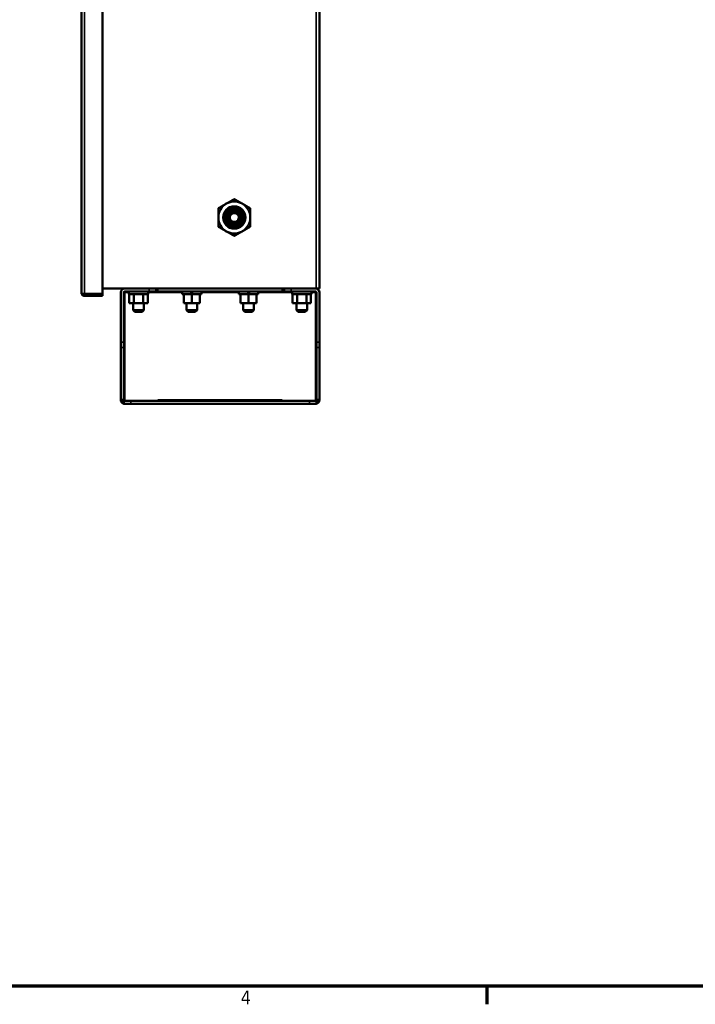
# Model space of a CAD drawing. Header units: inches. Extents: x 0 to 136, y 2 to 86.
# Tile 28 of 71: x 69 to 92, y 3 to 38. Entities that reach past the tile are written whole.
import ezdxf

# ---------------------------------------------------------------- set-up
doc = ezdxf.new("R2010")
doc.units = ezdxf.units.IN
doc.header["$LTSCALE"] = 4
doc.header["$MEASUREMENT"] = 0
for name, color, linetype, lineweight in [('Border (ANSI)', 7, 'Continuous', 70), ('Visible (ANSI)', 7, 'Continuous', 50), ('Visible Narrow (ANSI)', 7, 'Continuous', 35)]:
    doc.layers.add(name, color=color, linetype=linetype, lineweight=lineweight)
doc.styles.add('Dimension Text', font='tahoma.ttf')

# ---------------------------------------------------------------- blocks, each defined once
blk = doc.blocks.new('Borders Default Border')
at = {"layer": 'Border (ANSI)'}
blk.add_line((21.25, 1), (21.25, 0.84), dxfattribs=at)
at = {"layer": 'Border (ANSI)', "flags": 128}
blk.add_lwpolyline([(0.5, 1), (0.5, 21), (33.5, 21), (33.5, 1), (0.5, 1)], dxfattribs=at)
at = {"layer": 'Border (ANSI)', "insert": (19.0831, 0.84), "char_height": 0.12, "attachment_point": 7, "style": 'Dimension Text'}
blk.add_mtext('4', dxfattribs=at)

msp = doc.modelspace()

# ---------------------------------------------------------------- linework, layer by layer
at = {"layer": 'Visible (ANSI)'}
for p, q in [((71.4692, 28.3749), (71.4692, 76.6248)), ((70.7192, 28.4142), (70.7192, 76.5854)), ((79.1052, 76.5623), (79.1052, 28.5623)), ((75.9482, 31.0623), (75.9352, 31.0623)), ((76.2752, 31.0623), (76.2622, 31.0623)), ((76.1052, 30.8452), (76.1052, 30.8469)), ((71.4692, 28.5623), (78.9918, 28.5623)), ((72.2486, 28.5623), (73.1052, 28.5623)), ((72.2486, 28.4468), (72.2486, 28.4583)), ((72.2486, 28.4583), (73.1052, 28.4583)), ((72.2486, 28.4189), (72.2486, 28.4468)), ((72.3907, 28.4583), (72.3907, 28.3643)), ((73.0702, 28.4583), (73.0702, 28.3643)), ((73.1052, 28.4583), (73.3552, 28.4583)), ((73.3552, 28.5623), (73.3552, 28.4583)), ((73.3552, 28.4583), (73.4042, 28.4583)), ((73.4042, 28.5623), (73.4042, 28.4583)), ((73.4042, 28.4583), (77.8062, 28.4583)), ((74.2652, 28.4583), (74.2652, 28.3643)), ((74.5875, 28.3643), (74.5875, 28.4583)), ((74.6229, 28.4583), (74.6229, 28.3643)), ((74.9452, 28.4583), (74.9452, 28.3643)), ((76.2652, 28.4583), (76.2652, 28.3643)), ((76.5875, 28.3643), (76.5875, 28.4583)), ((76.6229, 28.4583), (76.6229, 28.3643)), ((76.9452, 28.4583), (76.9452, 28.3643)), ((77.8062, 28.5623), (77.8062, 28.4583)), ((77.8062, 28.4583), (77.8552, 28.4583)), ((77.8552, 28.4583), (77.8552, 28.5623)), ((78.1052, 28.4583), (77.8552, 28.4583)), ((78.1052, 28.5623), (78.9618, 28.5623)), ((78.1052, 28.4583), (78.9618, 28.4583)), ((78.1407, 28.4583), (78.1407, 28.3643)), ((78.8202, 28.4583), (78.8202, 28.3643)), ((78.9618, 28.4468), (78.9618, 28.4583)), ((78.9618, 28.4189), (78.9618, 28.4468)), ((78.9918, 28.5623), (79.1052, 28.5623)), ((70.7192, 28.414), (70.7192, 28.414)), ((70.7441, 28.3749), (70.8326, 28.3749)), ((70.7832, 28.3747), (70.7441, 28.3434)), ((70.7832, 28.3747), (70.8326, 28.3747)), ((70.8326, 28.3749), (71.4692, 28.3749)), ((70.8326, 28.3747), (70.8326, 28.3748)), ((70.8326, 28.3748), (71.4692, 28.3748)), ((70.8326, 28.3008), (71.4692, 28.3008)), ((71.4692, 28.3008), (71.4692, 28.3748)), ((72.1052, 26.6674), (72.1052, 28.4189)), ((72.2486, 28.4189), (72.2092, 28.4189)), ((72.2092, 26.6674), (72.2092, 28.4189)), ((72.3907, 28.3643), (73.0702, 28.3643)), ((72.4057, 28.0518), (72.4057, 28.3643)), ((72.568, 28.0518), (72.568, 28.3643)), ((72.8924, 28.0518), (72.8924, 28.3643)), ((73.0547, 28.0518), (73.0547, 28.3643)), ((74.2652, 28.3643), (74.5875, 28.3643)), ((74.3242, 28.0518), (74.3242, 28.3643)), ((74.5875, 28.3643), (74.6052, 28.3643)), ((74.6052, 28.3643), (74.6229, 28.3643)), ((74.6052, 28.0518), (74.6052, 28.3643)), ((74.6229, 28.3643), (74.9452, 28.3643)), ((74.8862, 28.0518), (74.8862, 28.3643)), ((76.2652, 28.3643), (76.5875, 28.3643)), ((76.3242, 28.0518), (76.3242, 28.3643)), ((76.5875, 28.3643), (76.6052, 28.3643)), ((76.6052, 28.3643), (76.6229, 28.3643)), ((76.6052, 28.0518), (76.6052, 28.3643)), ((76.6229, 28.3643), (76.9452, 28.3643)), ((76.8862, 28.0518), (76.8862, 28.3643)), ((78.1407, 28.3643), (78.8202, 28.3643)), ((78.1557, 28.0518), (78.1557, 28.3643)), ((78.318, 28.0518), (78.318, 28.3643)), ((78.6424, 28.0518), (78.6424, 28.3643)), ((78.8047, 28.0518), (78.8047, 28.3643)), ((79.0012, 28.4189), (78.9618, 28.4189)), ((79.0012, 26.6674), (79.0012, 28.4189)), ((79.1052, 26.6674), (79.1052, 28.4189)), ((72.4057, 28.0518), (72.568, 28.0518)), ((72.5427, 27.7983), (72.5427, 28.0518)), ((72.9177, 27.7983), (72.5427, 27.7983)), ((72.6047, 27.7363), (72.5427, 27.7983)), ((72.568, 28.0518), (72.8924, 28.0518)), ((72.8557, 27.7363), (72.6047, 27.7363)), ((72.8557, 27.7363), (72.9177, 27.7983)), ((72.8924, 28.0518), (73.0547, 28.0518)), ((72.9177, 27.7983), (72.9177, 28.0518)), ((74.3242, 28.0518), (74.6052, 28.0518)), ((74.4177, 27.7983), (74.4177, 28.0518)), ((74.7927, 27.7983), (74.4177, 27.7983)), ((74.4797, 27.7363), (74.4177, 27.7983)), ((74.7307, 27.7363), (74.4797, 27.7363)), ((74.6052, 28.0518), (74.8862, 28.0518)), ((74.7307, 27.7363), (74.7927, 27.7983)), ((74.7927, 27.7983), (74.7927, 28.0518)), ((76.3242, 28.0518), (76.6052, 28.0518)), ((76.4177, 27.7983), (76.4177, 28.0518)), ((76.7927, 27.7983), (76.4177, 27.7983)), ((76.4797, 27.7363), (76.4177, 27.7983)), ((76.7307, 27.7363), (76.4797, 27.7363)), ((76.6052, 28.0518), (76.8862, 28.0518)), ((76.7307, 27.7363), (76.7927, 27.7983)), ((76.7927, 27.7983), (76.7927, 28.0518)), ((78.1557, 28.0518), (78.318, 28.0518)), ((78.2927, 27.7983), (78.2927, 28.0518)), ((78.6677, 27.7983), (78.2927, 27.7983)), ((78.3547, 27.7363), (78.2927, 27.7983)), ((78.318, 28.0518), (78.6424, 28.0518)), ((78.6057, 27.7363), (78.3547, 27.7363)), ((78.6057, 27.7363), (78.6677, 27.7983)), ((78.6424, 28.0518), (78.8047, 28.0518)), ((78.6677, 27.7983), (78.6677, 28.0518)), ((72.1052, 26.4888), (72.1052, 26.6674)), ((72.1052, 26.4888), (72.1052, 24.6437)), ((72.2092, 26.4888), (72.2092, 26.6674)), ((72.2092, 26.4888), (72.2092, 24.6437)), ((79.0012, 26.6674), (79.0012, 26.4888)), ((79.0012, 24.6437), (79.0012, 26.4888)), ((79.1052, 26.6674), (79.1052, 26.4888)), ((79.1052, 26.4888), (79.1052, 24.6437)), ((72.1862, 24.6437), (72.1052, 24.6437)), ((72.2168, 24.6205), (72.1328, 24.5591)), ((72.2092, 24.6437), (72.1862, 24.6437)), ((73.4171, 24.6438), (73.4172, 24.6438)), ((73.4171, 24.6438), (73.4171, 24.6044)), ((73.4172, 24.6438), (73.4172, 24.6044)), ((77.7932, 24.6438), (77.7933, 24.6438)), ((77.7932, 24.6438), (77.7932, 24.6044)), ((77.7933, 24.6438), (77.7933, 24.6044)), ((78.9936, 24.6205), (79.0776, 24.5591)), ((79.0012, 24.6437), (79.0242, 24.6437)), ((79.0242, 24.6437), (79.1052, 24.6437)), ((72.1107, 24.6043), (72.1107, 24.6043)), ((72.2092, 24.6044), (72.4592, 24.6044)), ((72.2092, 24.5004), (72.2092, 24.6044)), ((72.2092, 24.5004), (72.4592, 24.5004)), ((72.2486, 24.5004), (72.2486, 24.5003)), ((72.3552, 24.5003), (72.2486, 24.5003)), ((72.3552, 24.5003), (72.3552, 24.5004)), ((73.3552, 24.5003), (72.3552, 24.5003)), ((78.7512, 24.6044), (72.4592, 24.6044)), ((78.7512, 24.5004), (72.4592, 24.5004)), ((73.3552, 24.5003), (73.3552, 24.5004)), ((77.8552, 24.5003), (77.8552, 24.5004)), ((78.8552, 24.5003), (77.8552, 24.5003)), ((78.7512, 24.6044), (79.0012, 24.6044)), ((78.7512, 24.5004), (79.0012, 24.5004)), ((78.8552, 24.5003), (78.8552, 24.5004)), ((78.9618, 24.5003), (78.8552, 24.5003)), ((78.9618, 24.5004), (78.9618, 24.5003)), ((79.0012, 24.6044), (79.0012, 24.5004)), ((79.0997, 24.6043), (79.0997, 24.6043))]:
    msp.add_line(p, q, dxfattribs=at)
for radius in [0.3906, 0.3125, 0.2978, 0.1976, 0.17]:
    msp.add_circle((76.1052, 31.0623), radius, dxfattribs=at)
for centre, radius, start, end in [((76.1052, 31.0623), 0.5625, 120, 180), ((76.1052, 31.0623), 0.5625, 60, 120), ((76.1052, 31.0623), 0.5625, 0, 60), ((76.1052, 31.0623), 0.2691, 12.2215, 62.62719), ((76.1052, 31.0623), 0.5625, 180, 240), ((76.1052, 31.0623), 0.157, 193.66978, 346.33022), ((76.1052, 31.0623), 0.3344, 324.05247, 9.05247), ((76.1052, 31.0623), 0.5625, 300, 0), ((76.1052, 31.0623), 0.5625, 240, 300), ((76.1052, 31.0623), 0.375, 270, 315), ((72.2486, 28.4189), 0.1434, 90, 180), ((72.2486, 28.4189), 0.0394, 90, 180), ((78.9618, 28.4189), 0.1434, 0, 90), ((78.9618, 28.4189), 0.0394, 0, 90), ((70.8326, 28.4144), 0.1134, 180.09605, 180.19757), ((70.8326, 28.4142), 0.1134, 180.09605, 180.19757), ((70.8326, 28.4142), 0.1134, 218.66384, 270), ((70.8326, 28.4142), 0.0394, 266.37707, 270)]:
    msp.add_arc(centre, radius, start, end, dxfattribs=at)
for centre, major_axis, start_param, end_param in [((72.2486, 24.6437), (-0.0394, 0), 0, 1.5707963), ((78.9618, 24.6437), (0.0394, 0), 4.712389, 6.2831853)]:
    msp.add_ellipse(centre, major_axis=major_axis, ratio=0.9980015, start_param=start_param, end_param=end_param, dxfattribs=at)
for points, weights in [([(75.5427, 31.3871), (75.6934, 31.4741), (75.824, 31.5495)], [1.52036391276, 1.63796447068, 1.63796447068]), ([(75.824, 31.5495), (75.9545, 31.6248), (76.1052, 31.7118)], [1.63796447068, 1.63796447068, 1.52036391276]), ([(76.1052, 31.7118), (76.2559, 31.6248), (76.3865, 31.5495)], [1.52036391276, 1.63796447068, 1.63796447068]), ([(76.3865, 31.5495), (76.517, 31.4741), (76.6677, 31.3871)], [1.63796447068, 1.63796447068, 1.52036391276]), ([(75.5427, 31.3871), (75.5427, 31.2131), (75.5427, 31.0623)], [1.52036391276, 1.63796447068, 1.63796447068]), ([(76.6677, 31.3871), (76.6677, 31.2131), (76.6677, 31.0623)], [1.52036391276, 1.63796447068, 1.63796447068]), ([(75.5427, 31.0623), (75.5427, 30.9116), (75.5427, 30.7376)], [1.63796447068, 1.63796447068, 1.52036391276]), ([(76.6677, 31.0623), (76.6677, 30.9116), (76.6677, 30.7376)], [1.63796447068, 1.63796447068, 1.52036391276]), ([(75.5427, 30.7376), (75.6934, 30.6506), (75.824, 30.5752)], [1.52036391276, 1.63796447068, 1.63796447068]), ([(75.824, 30.5752), (75.9545, 30.4998), (76.1052, 30.4128)], [1.63796447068, 1.63796447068, 1.52036391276]), ([(76.3865, 30.5752), (76.2559, 30.4998), (76.1052, 30.4128)], [1.63796447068, 1.63796447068, 1.52036391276]), ([(76.6677, 30.7376), (76.517, 30.6506), (76.3865, 30.5752)], [1.52036391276, 1.63796447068, 1.63796447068])]:
    msp.add_rational_spline(points, weights, degree=2, dxfattribs=at)
msp.add_rational_spline([(76.1052, 30.6873), (75.9499, 30.6873), (75.84, 30.7972), (75.7302, 30.907), (75.7302, 31.0623), (75.7302, 31.2177), (75.84, 31.3275), (75.9499, 31.4373), (76.1052, 31.4373), (76.2605, 31.4373), (76.3704, 31.3275), (76.4802, 31.2177), (76.4802, 31.0623), (76.4802, 30.907), (76.3704, 30.7972)], [1, 0.923879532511, 1, 0.923879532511, 1, 0.923879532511, 1, 0.923879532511, 1, 0.923879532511, 1, 0.923879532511, 1, 0.923879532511, 1], degree=2, knots=[0.04, 0.04, 0.04, 0.045, 0.045, 0.05, 0.05, 0.055, 0.055, 0.06, 0.06, 0.065, 0.065, 0.07, 0.07, 0.075, 0.075, 0.075], dxfattribs=at)
for points, knots in [([(76.3704, 30.7972), (76.3904, 30.8179), (76.4077, 30.8405), (76.4365, 30.8885), (76.4479, 30.9135), (76.4711, 30.9838), (76.4773, 31.0305), (76.472, 31.1257), (76.4596, 31.1735), (76.4167, 31.2613), (76.3883, 31.2976), (76.3217, 31.3591), (76.28, 31.3845), (76.1882, 31.4177), (76.1433, 31.4232), (76.0566, 31.4215), (76.01, 31.4112), (75.926, 31.3741), (75.889, 31.3487), (75.8415, 31.301), (75.8272, 31.2835), (75.7896, 31.2273), (75.7719, 31.1854), (75.753, 31.0961), (75.7523, 31.0492), (75.7693, 30.96), (75.7858, 30.9184), (75.8342, 30.8426), (75.8662, 30.8091), (75.9397, 30.7582), (75.98, 30.7404), (76.0663, 30.7206), (76.112, 30.7192), (76.1988, 30.7341), (76.2393, 30.7494), (76.2953, 30.7837), (76.3135, 30.7976), (76.3473, 30.8292), (76.3626, 30.8468), (76.3759, 30.866)], [-5.2972227, -5.2972227, -5.2972227, -5.2972227, -5.1464401, -5.1464401, -5.001588, -5.001588, -4.7547928, -4.7547928, -4.4952158, -4.4952158, -4.2358811, -4.2358811, -3.9385262, -3.9385262, -3.6360428, -3.6360428, -3.2724747, -3.2724747, -2.9307963, -2.9307963, -2.7557336, -2.7557336, -2.4080386, -2.4080386, -2.0503149, -2.0503149, -1.7095617, -1.7095617, -1.3583501, -1.3583501, -1.0244529, -1.0244529, -0.6796257, -0.6796257, -0.3524748, -0.3524748, -0.1780903, -0.1780903, 0, 0, 0, 0]), ([(75.9561, 31.2328), (75.9726, 31.2479), (75.9912, 31.2605), (76.0317, 31.2801), (76.0536, 31.2868), (76.1059, 31.2948), (76.1364, 31.2935), (76.1803, 31.2828), (76.1945, 31.2778), (76.2218, 31.2652), (76.2349, 31.2575), (76.2596, 31.2397), (76.2711, 31.2295), (76.3029, 31.1952), (76.3194, 31.1682), (76.3411, 31.1089), (76.346, 31.0774), (76.3431, 31.0142), (76.3354, 30.9832), (76.3155, 30.9405), (76.3075, 30.927), (76.289, 30.9017), (76.2784, 30.8898), (76.2439, 30.8579), (76.217, 30.8413), (76.1582, 30.8187), (76.1265, 30.8133), (76.0787, 30.8142), (76.0626, 30.816), (76.0309, 30.8229), (76.0154, 30.8279), (75.9853, 30.8409), (75.9708, 30.8489), (75.944, 30.8674), (75.9317, 30.8778), (75.9087, 30.9013), (75.8982, 30.9145), (75.8712, 30.9558), (75.8589, 30.9863), (75.8462, 31.0504), (75.8461, 31.0836), (75.8553, 31.1325), (75.8601, 31.1488), (75.8727, 31.18), (75.8804, 31.1948), (75.8988, 31.2234), (75.9097, 31.2369), (75.9452, 31.2734), (75.9731, 31.2927), (76.0347, 31.3199), (76.0679, 31.3274), (76.1235, 31.3294), (76.1454, 31.3274), (76.1884, 31.3182), (76.2092, 31.311), (76.2289, 31.3013)], [0, 0, 0, 0, 0.1704655, 0.1704655, 0.3443654, 0.3443654, 0.5740683, 0.5740683, 0.6879766, 0.6879766, 0.8030307, 0.8030307, 0.9196026, 0.9196026, 1.158852, 1.158852, 1.3987919, 1.3987919, 1.6366022, 1.6366022, 1.7543639, 1.7543639, 1.8733647, 1.8733647, 2.1091109, 2.1091109, 2.34971, 2.34971, 2.4722603, 2.4722603, 2.5950749, 2.5950749, 2.7204714, 2.7204714, 2.8418663, 2.8418663, 2.9694804, 2.9694804, 3.2160703, 3.2160703, 3.4666183, 3.4666183, 3.5960297, 3.5960297, 3.7229986, 3.7229986, 3.8550148, 3.8550148, 4.1110279, 4.1110279, 4.3693677, 4.3693677, 4.5381861, 4.5381861, 4.7061614, 4.7061614, 4.7061614, 4.7061614]), ([(76.1052, 30.8469), (76.0735, 30.8469), (76.0418, 30.854), (76.0131, 30.8675), (75.9844, 30.881), (75.9587, 30.901), (75.9385, 30.9255), (75.9183, 30.9501), (75.9037, 30.9791), (75.8959, 31.0099), (75.8882, 31.0407), (75.8873, 31.0733), (75.8935, 31.1044), (75.8996, 31.1356), (75.9128, 31.1654), (75.9317, 31.191), (75.9506, 31.2166), (75.9753, 31.2379), (76.0033, 31.2529), (76.0314, 31.268), (76.0628, 31.2767), (76.0946, 31.2783), (76.1264, 31.2799), (76.1586, 31.2744), (76.188, 31.2622), (76.2175, 31.2501), (76.2442, 31.2313), (76.2656, 31.2077), (76.287, 31.1841), (76.3032, 31.1557), (76.3125, 31.1252), (76.3218, 31.0947), (76.3242, 31.0621), (76.3196, 31.0305), (76.3149, 30.999), (76.3032, 30.9684), (76.2855, 30.9419), (76.2678, 30.9153), (76.2441, 30.8927), (76.2168, 30.8762), (76.1894, 30.8598), (76.1583, 30.8495), (76.1265, 30.8463), (76.0947, 30.8431), (76.0622, 30.8471), (76.032, 30.8578), (76.0019, 30.8686), (75.9742, 30.886), (75.9515, 30.9086), (75.9289, 30.9313), (75.9113, 30.9589), (75.9005, 30.9891), (75.8896, 31.0192), (75.8856, 31.0518), (75.8887, 31.0837), (75.8918, 31.1155), (75.902, 31.1467), (75.9185, 31.1743), (75.9349, 31.2018), (75.9575, 31.2256), (75.9842, 31.2434), (76.0108, 31.2613), (76.0415, 31.2732), (76.0732, 31.2779), (76.105, 31.2827), (76.1378, 31.2803), (76.1685, 31.271), (76.1992, 31.2617), (76.2279, 31.2455), (76.2517, 31.224), (76.2756, 31.2024), (76.2946, 31.1756), (76.3069, 31.1459), (76.3192, 31.1162), (76.3249, 31.0837), (76.3234, 31.0516), (76.3218, 31.0195), (76.3131, 30.9877), (76.298, 30.9593), (76.2828, 30.9309), (76.2613, 30.9059), (76.2355, 30.8867), (76.2096, 30.8675), (76.1795, 30.8541), (76.1479, 30.8477), (76.1163, 30.8414), (76.0833, 30.8422), (76.052, 30.85), (76.0207, 30.8578), (75.9912, 30.8726), (75.9662, 30.893), (75.9413, 30.9134), (75.9209, 30.9395), (75.9071, 30.9686), (75.8932, 30.9978), (75.886, 31.03), (75.8859, 31.0623), (75.8859, 31.0946), (75.8931, 31.1269), (75.9069, 31.1561), (75.9206, 31.1854), (75.941, 31.2115), (75.9659, 31.232), (75.9909, 31.2526), (76.0205, 31.2675), (76.0518, 31.2754), (76.0832, 31.2833), (76.1163, 31.2842), (76.1481, 31.2779), (76.1798, 31.2716), (76.2102, 31.2582), (76.2362, 31.2389), (76.2622, 31.2197), (76.2839, 31.1946), (76.2992, 31.166), (76.3145, 31.1375), (76.3234, 31.1055), (76.3251, 31.0731), (76.3267, 31.0408), (76.3211, 31.008), (76.3087, 30.978), (76.2963, 30.9481), (76.2772, 30.9209), (76.2532, 30.899), (76.2292, 30.8772), (76.2003, 30.8608), (76.1692, 30.8513), (76.1382, 30.8419), (76.105, 30.8394), (76.0728, 30.8441), (76.0407, 30.8488), (76.0096, 30.8608), (75.9826, 30.8788), (75.9555, 30.8968), (75.9325, 30.9209), (75.9158, 30.9488), (75.899, 30.9767), (75.8885, 31.0083), (75.8853, 31.0407), (75.8821, 31.0731), (75.8861, 31.1061), (75.897, 31.1368), (75.908, 31.1675), (75.9258, 31.1957), (75.9488, 31.2188), (75.9718, 31.2418), (76, 31.2597), (76.0306, 31.2707), (76.0613, 31.2818), (76.0945, 31.2859), (76.1269, 31.2827), (76.1594, 31.2796), (76.1911, 31.2691), (76.2191, 31.2524), (76.2471, 31.2357), (76.2714, 31.2126), (76.2896, 31.1855), (76.3077, 31.1584), (76.3198, 31.1272), (76.3246, 31.0949), (76.3295, 31.0626), (76.3271, 31.0292), (76.3176, 30.9979), (76.3082, 30.9666), (76.2917, 30.9374), (76.2698, 30.9132), (76.2478, 30.8889), (76.2205, 30.8696), (76.1902, 30.857), (76.16, 30.8445), (76.127, 30.8387), (76.0943, 30.8403), (76.0616, 30.8418), (76.0293, 30.8507), (76.0003, 30.8662), (75.9714, 30.8816), (75.946, 30.9034), (75.9264, 30.9297), (75.9069, 30.956), (75.8932, 30.9867), (75.8868, 31.0189), (75.8804, 31.051), (75.8811, 31.0846), (75.8891, 31.1165), (75.897, 31.1483), (75.9121, 31.1784), (75.9329, 31.2038), (75.9537, 31.2292), (75.9802, 31.2499), (76.0098, 31.264), (76.0395, 31.278), (76.0723, 31.2855), (76.1052, 31.2855), (76.1381, 31.2855), (76.1709, 31.2782), (76.2007, 31.2642), (76.2304, 31.2502), (76.257, 31.2295), (76.2779, 31.2041), (76.2988, 31.1787), (76.314, 31.1486), (76.322, 31.1166), (76.3301, 31.0847), (76.331, 31.051), (76.3246, 31.0187), (76.3182, 30.9864), (76.3045, 30.9555), (76.2849, 30.929), (76.2653, 30.9025), (76.2398, 30.8804), (76.2108, 30.8649), (76.1817, 30.8493), (76.1491, 30.8402), (76.1162, 30.8386), (76.0832, 30.8369), (76.0499, 30.8426), (76.0194, 30.8552), (75.9889, 30.8678), (75.9612, 30.8873), (75.939, 30.9117), (75.9168, 30.9362), (75.9001, 30.9656), (75.8905, 30.9972), (75.8808, 31.0288), (75.8783, 31.0626), (75.8831, 31.0953), (75.8879, 31.128), (75.9001, 31.1596), (75.9184, 31.1871), (75.9368, 31.2147), (75.9613, 31.2381), (75.9897, 31.2551), (76.018, 31.2722), (76.0502, 31.2828), (76.0832, 31.2861), (76.1161, 31.2894), (76.1498, 31.2853), (76.181, 31.2742), (76.2122, 31.2631), (76.2409, 31.2449), (76.2644, 31.2215), (76.2879, 31.1981), (76.3061, 31.1694), (76.3173, 31.1382), (76.3285, 31.107), (76.3327, 31.0733), (76.3295, 31.0402), (76.3263, 31.0072), (76.3156, 30.9749), (76.2986, 30.9464), (76.2816, 30.9179), (76.2581, 30.8932), (76.2305, 30.8747), (76.2029, 30.8563), (76.1712, 30.844), (76.1383, 30.839), (76.1054, 30.8341), (76.0715, 30.8366), (76.0396, 30.8462), (76.0078, 30.8558), (75.9781, 30.8726), (75.9535, 30.8949), (75.9288, 30.9172), (75.9091, 30.9451), (75.8963, 30.9758), (75.8835, 31.0066), (75.8777, 31.0402), (75.8793, 31.0734), (75.8809, 31.1067), (75.8899, 31.1396), (75.9056, 31.169), (75.9184, 31.1931), (75.9356, 31.2148), (75.9561, 31.2328)], [0, 0, 0, 0, 0.0078125, 0.0078125, 0.0078125, 0.015625, 0.015625, 0.015625, 0.0234375, 0.0234375, 0.0234375, 0.03125, 0.03125, 0.03125, 0.0390625, 0.0390625, 0.0390625, 0.046875, 0.046875, 0.046875, 0.0546875, 0.0546875, 0.0546875, 0.0625, 0.0625, 0.0625, 0.0703125, 0.0703125, 0.0703125, 0.078125, 0.078125, 0.078125, 0.0859375, 0.0859375, 0.0859375, 0.09375, 0.09375, 0.09375, 0.1015625, 0.1015625, 0.1015625, 0.109375, 0.109375, 0.109375, 0.1171875, 0.1171875, 0.1171875, 0.125, 0.125, 0.125, 0.1328125, 0.1328125, 0.1328125, 0.140625, 0.140625, 0.140625, 0.1484375, 0.1484375, 0.1484375, 0.15625, 0.15625, 0.15625, 0.1640625, 0.1640625, 0.1640625, 0.171875, 0.171875, 0.171875, 0.1796875, 0.1796875, 0.1796875, 0.1875, 0.1875, 0.1875, 0.1953125, 0.1953125, 0.1953125, 0.203125, 0.203125, 0.203125, 0.2109375, 0.2109375, 0.2109375, 0.21875, 0.21875, 0.21875, 0.2265625, 0.2265625, 0.2265625, 0.234375, 0.234375, 0.234375, 0.2421875, 0.2421875, 0.2421875, 0.25, 0.25, 0.25, 0.2578125, 0.2578125, 0.2578125, 0.265625, 0.265625, 0.265625, 0.2734375, 0.2734375, 0.2734375, 0.28125, 0.28125, 0.28125, 0.2890625, 0.2890625, 0.2890625, 0.296875, 0.296875, 0.296875, 0.3046875, 0.3046875, 0.3046875, 0.3125, 0.3125, 0.3125, 0.3203125, 0.3203125, 0.3203125, 0.328125, 0.328125, 0.328125, 0.3359375, 0.3359375, 0.3359375, 0.34375, 0.34375, 0.34375, 0.3515625, 0.3515625, 0.3515625, 0.359375, 0.359375, 0.359375, 0.3671875, 0.3671875, 0.3671875, 0.375, 0.375, 0.375, 0.3828125, 0.3828125, 0.3828125, 0.390625, 0.390625, 0.390625, 0.3984375, 0.3984375, 0.3984375, 0.40625, 0.40625, 0.40625, 0.4140625, 0.4140625, 0.4140625, 0.421875, 0.421875, 0.421875, 0.4296875, 0.4296875, 0.4296875, 0.4375, 0.4375, 0.4375, 0.4453125, 0.4453125, 0.4453125, 0.453125, 0.453125, 0.453125, 0.4609375, 0.4609375, 0.4609375, 0.46875, 0.46875, 0.46875, 0.4765625, 0.4765625, 0.4765625, 0.484375, 0.484375, 0.484375, 0.4921875, 0.4921875, 0.4921875, 0.5, 0.5, 0.5, 0.5078125, 0.5078125, 0.5078125, 0.515625, 0.515625, 0.515625, 0.5234375, 0.5234375, 0.5234375, 0.53125, 0.53125, 0.53125, 0.5390625, 0.5390625, 0.5390625, 0.546875, 0.546875, 0.546875, 0.5546875, 0.5546875, 0.5546875, 0.5625, 0.5625, 0.5625, 0.5703125, 0.5703125, 0.5703125, 0.578125, 0.578125, 0.578125, 0.5859375, 0.5859375, 0.5859375, 0.59375, 0.59375, 0.59375, 0.6015625, 0.6015625, 0.6015625, 0.609375, 0.609375, 0.609375, 0.6171875, 0.6171875, 0.6171875, 0.625, 0.625, 0.625, 0.6328125, 0.6328125, 0.6328125, 0.640625, 0.640625, 0.640625, 0.6484375, 0.6484375, 0.6484375, 0.65625, 0.65625, 0.65625, 0.6640625, 0.6640625, 0.6640625, 0.671875, 0.671875, 0.671875, 0.6796875, 0.6796875, 0.6796875, 0.6875, 0.6875, 0.6875, 0.6953125, 0.6953125, 0.6953125, 0.703125, 0.703125, 0.703125, 0.70951344, 0.70951344, 0.70951344, 0.70951344]), ([(76.2622, 31.0623), (76.2622, 31.0832), (76.2579, 31.1044), (76.2417, 31.1426), (76.2299, 31.1597), (76.2028, 31.1868), (76.1857, 31.1988), (76.1472, 31.2151), (76.1258, 31.2193), (76.0847, 31.2193), (76.0632, 31.2151), (76.0247, 31.1988), (76.0076, 31.1868), (75.9806, 31.1597), (75.9687, 31.1426), (75.9525, 31.1044), (75.9482, 31.0832), (75.9482, 31.0623)], [-1.2631733, -1.2631733, -1.2631733, -1.2631733, -1.1039731, -1.1039731, -0.9447729, -0.9447729, -0.7881798, -0.7881798, -0.6315867, -0.6315867, -0.4749935, -0.4749935, -0.3184004, -0.3184004, -0.1592002, -0.1592002, 0, 0, 0, 0]), ([(76.3682, 31.1193), (76.3585, 31.1518), (76.3447, 31.1758), (76.32, 31.2128), (76.3024, 31.2321), (76.2651, 31.2622), (76.2359, 31.2826), (76.1675, 31.3023), (76.1346, 31.3071), (76.0844, 31.3012), (76.0711, 31.2985), (76.0383, 31.2889), (76.0195, 31.2806), (75.9851, 31.2595), (75.9697, 31.247), (75.9561, 31.2328)], [0.000001, 0.000001, 0.000001, 0.000001, 0.2592759, 0.2592759, 0.631451, 0.631451, 0.9393639, 0.9393639, 1.1322255, 1.1322255, 1.2034127, 1.2034127, 1.311121, 1.311121, 1.415005, 1.415005, 1.415005, 1.415005]), ([(76.1052, 30.8469), (76.1369, 30.8469), (76.1686, 30.854), (76.1973, 30.8675), (76.2261, 30.881), (76.2517, 30.901), (76.2719, 30.9255), (76.2921, 30.9501), (76.3067, 30.9791), (76.3145, 31.0099), (76.3223, 31.0407), (76.3231, 31.0733), (76.3169, 31.1044), (76.3108, 31.1356), (76.2976, 31.1654), (76.2787, 31.191), (76.2598, 31.2166), (76.2351, 31.2379), (76.2071, 31.2529), (76.179, 31.268), (76.1476, 31.2767), (76.1158, 31.2783), (76.1123, 31.2785), (76.1087, 31.2786), (76.1052, 31.2786)], [0, 0, 0, 0, 0.0078125, 0.0078125, 0.0078125, 0.015625, 0.015625, 0.015625, 0.0234375, 0.0234375, 0.0234375, 0.03125, 0.03125, 0.03125, 0.0390625, 0.0390625, 0.0390625, 0.046875, 0.046875, 0.046875, 0.0546875, 0.0546875, 0.0546875, 0.055555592, 0.055555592, 0.055555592, 0.055555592]), ([(76.2182, 31.3063), (76.2398, 31.2963), (76.26, 31.2835), (76.285, 31.2625), (76.2915, 31.2565), (76.3063, 31.2414), (76.3144, 31.2319), (76.3307, 31.2098), (76.3385, 31.1971), (76.3557, 31.1633), (76.3633, 31.1416), (76.3682, 31.1193)], [-0.63250685, -0.63250685, -0.63250685, -0.63250685, -0.4502388, -0.4502388, -0.38361997, -0.38361997, -0.28870418, -0.28870418, -0.1743402, -0.1743402, -0.000001, -0.000001, -0.000001, -0.000001]), ([(75.9482, 31.0623), (75.9482, 31.057), (75.9485, 31.0518), (75.9499, 31.0376), (75.9516, 31.0295), (75.9527, 31.0252)], [-0.38356902, -0.38356902, -0.38356902, -0.38356902, -0.28551428, -0.28551428, -0.09358888, -0.09358888, -0.09358888, -0.09358888]), ([(76.4354, 31.1149), (76.4422, 31.0859), (76.445, 31.0562), (76.4425, 30.9958), (76.4375, 30.9666), (76.4164, 30.8973), (76.3963, 30.8589), (76.3557, 30.8074), (76.3399, 30.7908), (76.2933, 30.7504), (76.2598, 30.7297), (76.2054, 30.707), (76.1864, 30.7009), (76.1408, 30.6902), (76.1191, 30.6882), (76.1052, 30.6873)], [-0.83173275, -0.83173275, -0.83173275, -0.83173275, -0.710598, -0.710598, -0.59519639, -0.59519639, -0.42741628, -0.42741628, -0.33866906, -0.33866906, -0.18450433, -0.18450433, -0.10612353, -0.10612353, 0, 0, 0, 0]), ([(76.2622, 31.0623), (76.2622, 31.057), (76.2619, 31.0518), (76.2605, 31.0376), (76.2588, 31.0295), (76.2578, 31.0252)], [2.4347406, 2.4347406, 2.4347406, 2.4347406, 2.53279535, 2.53279535, 2.72472074, 2.72472074, 2.72472074, 2.72472074]), ([(72.2092, 24.5059), (72.2004, 24.5084), (72.1919, 24.5117), (72.1837, 24.5159), (72.1637, 24.526), (72.1461, 24.541), (72.1328, 24.5591)], [0.29632386, 0.29632386, 0.29632386, 0.29632386, 0.5000006, 0.5000006, 0.5000006, 1, 1, 1, 1]), ([(79.0776, 24.5591), (79.0643, 24.541), (79.0467, 24.526), (79.0267, 24.5159), (79.0186, 24.5117), (79.01, 24.5084), (79.0012, 24.5059)], [0, 0, 0, 0, 0.5000006, 0.5000006, 0.5000006, 0.70367738, 0.70367738, 0.70367738, 0.70367738])]:
    msp.add_open_spline(points, degree=3, knots=knots, dxfattribs=at)
for points in [[(75.9377, 31.033), (75.9427, 31.0304), (75.9476, 31.0278), (75.9527, 31.0252)], [(76.2578, 31.0252), (76.2628, 31.0278), (76.2678, 31.0304), (76.2727, 31.033)], [(72.2976, 28.4583), (72.2813, 28.4583), (72.2649, 28.4541), (72.2486, 28.4468)], [(78.9618, 28.4468), (78.9455, 28.4541), (78.9291, 28.4583), (78.9128, 28.4583)], [(70.7441, 28.3749), (70.7281, 28.388), (70.7193, 28.4009), (70.7192, 28.414)], [(70.7441, 28.3434), (70.7281, 28.3633), (70.7193, 28.3884), (70.7192, 28.4138)], [(70.7831, 28.3749), (70.7832, 28.3748), (70.7832, 28.3748), (70.7832, 28.3747)], [(72.1328, 24.5591), (72.115, 24.5835), (72.1052, 24.6136), (72.1052, 24.6437)], [(72.2092, 24.6437), (72.2092, 24.6354), (72.2119, 24.6272), (72.2168, 24.6205)], [(72.2168, 24.6205), (72.2236, 24.6112), (72.2346, 24.6052), (72.2461, 24.6044)], [(78.9643, 24.6044), (78.9758, 24.6052), (78.9868, 24.6112), (78.9936, 24.6205)], [(78.9936, 24.6205), (78.9985, 24.6272), (79.0012, 24.6354), (79.0012, 24.6437)], [(79.1052, 24.6437), (79.1052, 24.6136), (79.0954, 24.5835), (79.0776, 24.5591)], [(72.2486, 24.5003), (72.247, 24.5003), (72.2455, 24.5004), (72.2439, 24.5004)], [(78.9665, 24.5004), (78.9649, 24.5004), (78.9634, 24.5003), (78.9618, 24.5003)]]:
    msp.add_open_spline(points, degree=3, dxfattribs=at)
at = {"layer": 'Visible Narrow (ANSI)'}
for p, q in [((70.8326, 76.6248), (70.8326, 28.3749)), ((78.9918, 28.5623), (78.9918, 76.5623)), ((73.1052, 28.4583), (73.1052, 28.5623)), ((78.1052, 28.5623), (78.1052, 28.4583)), ((72.2486, 28.4189), (72.3907, 28.4189)), ((72.2486, 24.6044), (72.2486, 28.4189)), ((73.0702, 28.4189), (74.2652, 28.4189)), ((74.9452, 28.4189), (76.2652, 28.4189)), ((76.9452, 28.4189), (78.1407, 28.4189)), ((78.8202, 28.4189), (78.9618, 28.4189)), ((78.9618, 24.6044), (78.9618, 28.4189)), ((72.1052, 26.6674), (72.2092, 26.6674)), ((72.2092, 26.4888), (72.1052, 26.4888)), ((79.0012, 26.6674), (79.1052, 26.6674)), ((79.1052, 26.4888), (79.0012, 26.4888)), ((77.7932, 24.6438), (73.4172, 24.6438)), ((72.4592, 24.6044), (72.4592, 24.5004)), ((78.7512, 24.5004), (78.7512, 24.6044))]:
    msp.add_line(p, q, dxfattribs=at)

# ---------------------------------------------------------------- block references
at = {"xscale": 4, "yscale": 4, "zscale": 4}
msp.add_blockref('Borders Default Border', (0, 0), dxfattribs=at)

doc.saveas('drawing.dxf')
